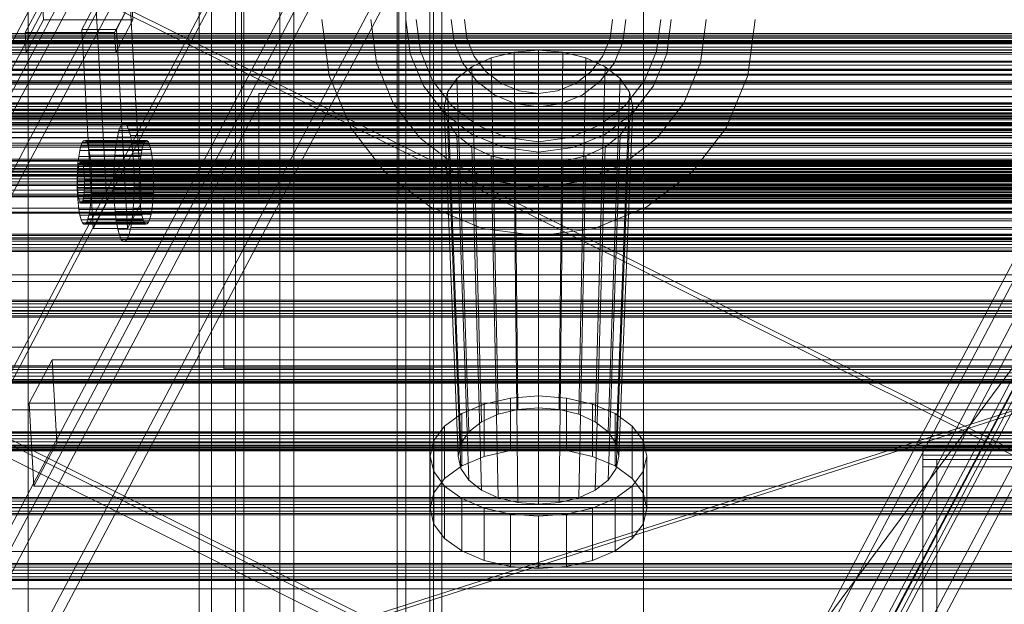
# Model space of a CAD drawing. Header units: millimetres. Extents: x -4395 to 65662, y -65530 to 6847.
# Tile 152 of 256: x -1098 to -817, y -35067 to -34900. Entities that reach past the tile are written whole.
import ezdxf

# ---------------------------------------------------------------- set-up
doc = ezdxf.new("R2010")
doc.units = ezdxf.units.MM
for name, color, linetype, lineweight in [('COTAS_O', 1, 'Continuous', 0), ('frontal_BANDEJA_TOLVA_RECEPCION_C03', 7, 'Continuous', 0), ('frontal_briquetadora', 7, 'Continuous', 0), ('frontal_C01', 7, 'Continuous', 0), ('frontal_C03', 7, 'Continuous', 0), ('frontal_C07', 7, 'Continuous', 0), ('frontal_mezcladora', 7, 'Continuous', 0), ('frontal_secador', 7, 'Continuous', 0)]:
    doc.layers.add(name, color=color, linetype=linetype, lineweight=lineweight)
doc.dimstyles.new('R19_100', dxfattribs={"dimtxt": 250, "dimasz": 150, "dimexe": 150, "dimexo": 80, "dimgap": 100, "dimtad": 1, "dimtih": 1, "dimtoh": 1, "dimdsep": 46, "dimcen": 0.09, "dimadec": 0, "dimazin": 0, "dimtfac": 1, "dimtdec": 4, "dimtofl": 0, "dimtmove": 0, "dimatfit": 3, "dimfxl": 1, "dimtolj": 1, "dimtzin": 0, "dimarcsym": 0})

# ---------------------------------------------------------------- blocks, each defined once
blk = doc.blocks.new('DIM_R33_45')
at = {"layer": 'COTAS_O'}
for p, q in [((-1850, -34800), (-1850, -35500)), ((-150, -34800), (-150, -35500)), ((-1850, -35500), (-1700, -35455)), ((-150, -35500), (-300, -35455)), ((-150, -35500), (-1850, -35500)), ((-1850, -35500), (-1700, -35545)), ((-150, -35500), (-300, -35545))]:
    blk.add_line(p, q, dxfattribs=at)
blk.add_text('1700 O', height=250, rotation=180, dxfattribs=at).set_placement((-1000, -35600))
blk = doc.blocks.new('DIM_R33_48')
at = {"layer": 'COTAS_O'}
for p, q in [((-1480, -33670), (-780, -33670)), ((-780, -33670), (-825, -33820)), ((-780, -36000), (-780, -33670)), ((-780, -33670), (-735, -33820)), ((-780, -36000), (-825, -35850)), ((-780, -36000), (-735, -35850)), ((-1480, -36000), (-780, -36000))]:
    blk.add_line(p, q, dxfattribs=at)
blk.add_text('2330 O', height=250, rotation=90, dxfattribs=at).set_placement((-880, -34835))
blk = doc.blocks.new('DIM_R33_49')
at = {"layer": 'COTAS_O'}
for p, q in [((-1480, -35300), (-1330, -35255)), ((490, -35300), (340, -35255)), ((-1480, -36000), (-1480, -35300)), ((-1480, -35300), (490, -35300)), ((-1480, -35300), (-1330, -35345)), ((490, -35300), (340, -35345)), ((490, -36000), (490, -35300))]:
    blk.add_line(p, q, dxfattribs=at)
blk.add_text('1970 O', height=250, dxfattribs=at).set_placement((-495, -35200))
blk = doc.blocks.new('DIM_R33_50')
at = {"layer": 'COTAS_O'}
for p, q in [((-1400, -33000), (-700, -33000)), ((-700, -33000), (-745, -33150)), ((-700, -36000), (-700, -33000)), ((-700, -33000), (-655, -33150)), ((-700, -36000), (-745, -35850)), ((-700, -36000), (-655, -35850)), ((-1400, -36000), (-700, -36000))]:
    blk.add_line(p, q, dxfattribs=at)
blk.add_text('3000 O', height=250, rotation=90, dxfattribs=at).set_placement((-800, -34500))
blk = doc.blocks.new('DIM_R33_51')
at = {"layer": 'COTAS_O'}
for p, q in [((-1400, -35300), (-1250, -35255)), ((1400, -35300), (1250, -35255)), ((-1400, -36000), (-1400, -35300)), ((-1400, -35300), (1400, -35300)), ((-1400, -35300), (-1250, -35345)), ((1400, -35300), (1250, -35345)), ((1400, -36000), (1400, -35300))]:
    blk.add_line(p, q, dxfattribs=at)
blk.add_text('2800 O', height=250, dxfattribs=at).set_placement((0, -35200))

msp = doc.modelspace()

# ---------------------------------------------------------------- linework, layer by layer
at = {"layer": 'frontal_BANDEJA_TOLVA_RECEPCION_C03'}
for p, q in [((-1233, -35145.992), (-333, -34857.992)), ((-330, -34857.992), (-1230, -35145.992))]:
    msp.add_line(p, q, dxfattribs=at)
at = {"layer": 'frontal_briquetadora'}
for p, q in [((-1480, -34940), (-500, -34940)), ((-1330, -34940), (-500, -34940)), ((-1330, -35694.962), (-777.418, -34950)), ((-1330, -34950), (340, -34950)), ((-1330, -34950), (-320, -34950))]:
    msp.add_line(p, q, dxfattribs=at)
at = {"layer": 'frontal_C01'}
for p, q in [((-1096, -35988), (-1096, -33816.606)), ((-1024, -33816.606), (-1024, -35988)), ((-1020, -35988), (-1020, -33816.606))]:
    msp.add_line(p, q, dxfattribs=at)
at = {"layer": 'frontal_C03'}
for p, q in [((1270, -34904.993), (-1230, -34904.993)), ((1270, -34905.379), (-1230, -34905.379)), ((1270, -34906.045), (-1230, -34906.045)), ((1270, -34906.084), (-1230, -34906.084)), ((1270, -34906.446), (-1230, -34906.446)), ((-1230, -34906.977), (1270, -34906.977)), ((1270, -34907.919), (-1230, -34907.919)), ((1270, -34908.851), (-1230, -34908.851)), ((1270, -34909.517), (-1230, -34909.517)), ((1270, -34909.903), (-1230, -34909.903)), ((1516, -34914.222), (-1476, -34914.222)), ((1516, -34914.248), (-1476, -34914.248)), ((1516, -34915.69), (-1476, -34915.69)), ((1516, -34915.766), (-1476, -34915.766)), ((1270, -34917.586), (-1230, -34917.586)), ((1516, -34918.43), (-1476, -34918.43)), ((1516, -34918.544), (-1476, -34918.544)), ((-1230, -34918.014), (1270, -34918.014)), ((1516, -34922.025), (-1476, -34922.025)), ((-1476, -34922.159), (1516, -34922.159)), ((1516, -34925.927), (-1476, -34925.927)), ((1516, -34926.06), (-1476, -34926.06)), ((1270, -34923.834), (-1230, -34923.834)), ((1270, -34924.22), (-1230, -34924.22)), ((1270, -34924.886), (-1230, -34924.886)), ((-1230, -34925.818), (1270, -34925.818)), ((1270, -34926.76), (-1230, -34926.76)), ((1270, -34927.692), (-1230, -34927.692)), ((1270, -34928.358), (-1230, -34928.358)), ((1270, -34928.744), (-1230, -34928.744)), ((1516, -34929.542), (-1476, -34929.542)), ((1516, -34929.655), (-1476, -34929.655)), ((1270, -34930.072), (-1230, -34930.072)), ((1270, -34930.499), (-1230, -34930.499)), ((1516, -34932.319), (-1476, -34932.319)), ((1516, -34932.395), (-1476, -34932.395)), ((1516, -34933.837), (-1476, -34933.837)), ((1516, -34933.864), (-1476, -34933.864)), ((-1500, -34936.603), (1540, -34936.603)), ((-1580, -34940.401), (1620, -34940.401)), ((-1500, -34940.603), (1540, -34940.603)), ((1270, -34941.639), (-1230, -34941.639)), ((1270, -34942.002), (-1230, -34942.002)), ((1270, -34942.675), (-1230, -34942.675)), ((-1580, -34944.401), (1620, -34944.401)), ((1270, -34943.061), (-1230, -34943.061)), ((1270, -34943.727), (-1230, -34943.727)), ((-1230, -34944.659), (1270, -34944.659)), ((1270, -34945.601), (-1230, -34945.601)), ((1270, -34946.533), (-1230, -34946.533)), ((1270, -34947.199), (-1230, -34947.199)), ((1270, -34947.585), (-1230, -34947.585)), ((1270, -34950.528), (-1230, -34950.528)), ((1270, -34950.77), (-1230, -34950.77)), ((1270, -34955.385), (-1230, -34955.385)), ((1270, -34955.47), (-1230, -34955.47)), ((1270, -34961.516), (-1230, -34961.516)), ((1270, -34961.902), (-1230, -34961.902)), ((1270, -34962.568), (-1230, -34962.568)), ((-1230, -34963.5), (1270, -34963.5)), ((1270, -34964.442), (-1230, -34964.442)), ((1270, -34965.374), (-1230, -34965.374)), ((1270, -34966.04), (-1230, -34966.04)), ((1270, -34966.426), (-1230, -34966.426)), ((1270, -34980.357), (-1230, -34980.357)), ((1270, -34980.743), (-1230, -34980.743)), ((1270, -34981.409), (-1230, -34981.409)), ((-1230, -34982.341), (1270, -34982.341)), ((1270, -34983.283), (-1230, -34983.283)), ((1270, -34984.215), (-1230, -34984.215)), ((1270, -34984.881), (-1230, -34984.881)), ((1270, -34985.267), (-1230, -34985.267)), ((1270, -34999.198), (-1230, -34999.198)), ((1270, -34999.584), (-1230, -34999.584)), ((1270, -35000.25), (-1230, -35000.25)), ((-1230, -35001.182), (1270, -35001.182)), ((1270, -35002.124), (-1230, -35002.124)), ((1270, -35003.056), (-1230, -35003.056)), ((1270, -35003.722), (-1230, -35003.722)), ((1270, -35004.108), (-1230, -35004.108)), ((1270, -35018.039), (-1230, -35018.039)), ((1270, -35018.425), (-1230, -35018.425)), ((1270, -35019.091), (-1230, -35019.091)), ((-1230, -35020.023), (1270, -35020.023)), ((1270, -35020.965), (-1230, -35020.965)), ((1270, -35021.897), (-1230, -35021.897)), ((1270, -35022.563), (-1230, -35022.563)), ((1270, -35022.949), (-1230, -35022.949)), ((1270, -35036.88), (-1230, -35036.88)), ((1270, -35037.266), (-1230, -35037.266)), ((1270, -35037.932), (-1230, -35037.932)), ((-1230, -35038.864), (1270, -35038.864)), ((1270, -35039.806), (-1230, -35039.806)), ((1270, -35040.738), (-1230, -35040.738)), ((1270, -35041.404), (-1230, -35041.404)), ((1270, -35041.79), (-1230, -35041.79)), ((1270, -35055.721), (-1230, -35055.721)), ((1270, -35056.107), (-1230, -35056.107)), ((1270, -35056.773), (-1230, -35056.773)), ((-1230, -35057.705), (1270, -35057.705)), ((1270, -35058.647), (-1230, -35058.647)), ((1270, -35059.579), (-1230, -35059.579)), ((1270, -35060.245), (-1230, -35060.245)), ((1270, -35060.631), (-1230, -35060.631))]:
    msp.add_line(p, q, dxfattribs=at)
at = {"layer": 'frontal_C07'}
for p, q in [((-20.232, -33464.746), (-1150.538, -35606.704)), ((-1147.583, -35606.704), (-17.277, -33464.746)), ((-1160.475, -35658.628), (-10.475, -33479.35)), ((-10.314, -33482.201), (-1160.314, -35661.48)), ((-1148.658, -35639.968), (-18.353, -33498.011)), ((-15.398, -33498.011), (-1145.703, -35639.968)), ((-1148.826, -35639.709), (-21.803, -33503.972)), ((-21.641, -33506.823), (-1148.665, -35642.56)), ((-1476.664, -35633.23), (-359.487, -33516.153)), ((-38.385, -33516.153), (-1155.561, -35633.23)), ((-1522.957, -35744.076), (-349.981, -33521.257)), ((-359.165, -33521.856), (-1476.341, -35638.932)), ((-1155.239, -35638.932), (-38.062, -33521.856)), ((-349.658, -33526.959), (-1522.635, -35749.779)), ((-374.122, -33529.81), (-1547.098, -35752.63)), ((-1543.158, -35752.63), (-370.182, -33529.81)), ((-349.686, -33577.242), (-1499.686, -35756.52)), ((-1499.525, -35759.372), (-349.525, -33580.093)), ((-367.086, -33654.314), (-1540.063, -35877.133)), ((-1515.438, -35877.133), (-342.462, -33654.314)), ((-1539.741, -35882.836), (-366.764, -33660.016)), ((-362.824, -33660.016), (-1535.801, -35882.836)), ((-342.14, -33660.016), (-1515.116, -35882.836)), ((-1117.956, -35083.543), (-921.342, -34710.954)), ((-917.402, -34710.954), (-1114.016, -35083.543)), ((-1047.081, -35988), (-1047.081, -34841.243)), ((-1043.608, -34841.243), (-1043.608, -35988)), ((-1036.72, -35988), (-1036.72, -34841.243)), ((-1034.283, -34841.243), (-1034.283, -35988)), ((-990.419, -35988), (-990.419, -34841.243)), ((-987.982, -34841.243), (-987.982, -35988)), ((-981.094, -34841.243), (-981.094, -35988)), ((-977.621, -35988), (-977.621, -34841.243)), ((-740.335, -34887.431), (-936.949, -35260.019)), ((-1091.965, -34894.451), (-1096.889, -34903.781)), ((-1091.643, -34900.153), (-1091.965, -34894.451)), ((-1071.279, -34903.781), (-1066.356, -34894.451)), ((-1066.033, -34900.153), (-1066.356, -34894.451)), ((-936.627, -35265.722), (-740.013, -34893.133)), ((-1076.698, -34895.384), (-1080.637, -34902.848)), ((-1073.475, -34952.408), (-1076.698, -34895.384)), ((-1070.787, -34902.848), (-1066.848, -34895.384)), ((-1063.626, -34952.408), (-1066.848, -34895.384)), ((-1096.566, -34909.483), (-1091.643, -34900.153)), ((-1091.643, -34900.153), (-1066.033, -34900.153)), ((-1066.033, -34900.153), (-1070.957, -34909.483)), ((-1080.637, -34902.848), (-1070.787, -34902.848)), ((-1077.414, -34959.872), (-1080.637, -34902.848)), ((-1070.787, -34902.848), (-1067.564, -34959.872)), ((-1096.889, -34903.781), (-1071.279, -34903.781)), ((-1096.566, -34909.483), (-1096.889, -34903.781)), ((-1071.279, -34903.781), (-1070.957, -34909.483)), ((-1070.957, -34909.483), (-1096.566, -34909.483)), ((-1069.508, -34930.479), (-1070.034, -34931.821)), ((-1068.946, -34929.758), (-1069.508, -34930.479)), ((-709.991, -34930.479), (-1069.508, -34930.479)), ((-1068.37, -34929.686), (-1068.946, -34929.758)), ((-709.429, -34929.758), (-1068.946, -34929.758)), ((-1067.804, -34930.265), (-1068.37, -34929.686)), ((-708.854, -34929.686), (-1068.37, -34929.686)), ((-1067.267, -34931.473), (-1067.804, -34930.265)), ((-708.287, -34930.265), (-1067.804, -34930.265)), ((-1066.782, -34933.264), (-1067.267, -34931.473)), ((-707.75, -34931.473), (-1067.267, -34931.473)), ((-1070.506, -34933.733), (-1070.904, -34936.14)), ((-1070.034, -34931.821), (-1070.506, -34933.733)), ((-710.989, -34933.733), (-1070.506, -34933.733)), ((-710.518, -34931.821), (-1070.034, -34931.821)), ((-1066.366, -34935.569), (-1066.782, -34933.264)), ((-707.265, -34933.264), (-1066.782, -34933.264)), ((-1080.938, -34936.179), (-1081.271, -34937.528)), ((-1080.566, -34935.231), (-1080.938, -34936.179)), ((-1063.208, -34936.179), (-1080.938, -34936.179)), ((-1080.17, -34934.722), (-1080.566, -34935.231)), ((-1062.837, -34935.231), (-1080.566, -34935.231)), ((-1079.764, -34934.671), (-1080.17, -34934.722)), ((-1062.44, -34934.722), (-1080.17, -34934.722)), ((-1079.363, -34935.08), (-1079.764, -34934.671)), ((-1062.034, -34934.671), (-1079.764, -34934.671)), ((-1078.985, -34935.933), (-1079.363, -34935.08)), ((-1061.634, -34935.08), (-1079.363, -34935.08)), ((-1078.642, -34937.197), (-1078.985, -34935.933)), ((-1061.255, -34935.933), (-1078.985, -34935.933)), ((-1078.349, -34938.824), (-1078.642, -34937.197)), ((-1060.913, -34937.197), (-1078.642, -34937.197)), ((-1070.904, -34936.14), (-1071.213, -34938.95)), ((-711.387, -34936.14), (-1070.904, -34936.14)), ((-1066.036, -34938.299), (-1066.366, -34935.569)), ((-706.849, -34935.569), (-1066.366, -34935.569)), ((-1063.541, -34937.528), (-1063.208, -34936.179)), ((-1063.208, -34936.179), (-1062.837, -34935.231)), ((-1062.837, -34935.231), (-1062.44, -34934.722)), ((-1062.44, -34934.722), (-1062.034, -34934.671)), ((-1062.034, -34934.671), (-1061.634, -34935.08)), ((-1061.634, -34935.08), (-1061.255, -34935.933)), ((-1061.255, -34935.933), (-1060.913, -34937.197)), ((-1060.913, -34937.197), (-1060.619, -34938.824)), ((-1081.552, -34939.227), (-1081.77, -34941.211)), ((-1081.271, -34937.528), (-1081.552, -34939.227)), ((-1063.822, -34939.227), (-1081.552, -34939.227)), ((-1063.541, -34937.528), (-1081.271, -34937.528)), ((-1078.116, -34940.751), (-1078.349, -34938.824)), ((-1060.619, -34938.824), (-1078.349, -34938.824)), ((-1071.213, -34938.95), (-1071.422, -34942.056)), ((-711.696, -34938.95), (-1071.213, -34938.95)), ((-1065.805, -34941.349), (-1066.036, -34938.299)), ((-706.519, -34938.299), (-1066.036, -34938.299)), ((-1064.04, -34941.211), (-1063.822, -34939.227)), ((-1063.822, -34939.227), (-1063.541, -34937.528)), ((-1060.619, -34938.824), (-1060.386, -34940.751)), ((-1081.77, -34941.211), (-1081.917, -34943.403)), ((-1081.722, -34942.932), (-1081.831, -34943.924)), ((-1064.04, -34941.211), (-1081.77, -34941.211)), ((-1081.581, -34942.082), (-1081.722, -34942.932)), ((-697.581, -34942.932), (-1081.722, -34942.932)), ((-1081.415, -34941.407), (-1081.581, -34942.082)), ((-697.44, -34942.082), (-1081.581, -34942.082)), ((-1081.229, -34940.934), (-1081.415, -34941.407)), ((-697.274, -34941.407), (-1081.415, -34941.407)), ((-1081.031, -34940.679), (-1081.229, -34940.934)), ((-697.088, -34940.934), (-1081.229, -34940.934)), ((-1080.828, -34940.654), (-1081.031, -34940.679)), ((-696.889, -34940.679), (-1081.031, -34940.679)), ((-1080.628, -34940.858), (-1080.828, -34940.654)), ((-696.686, -34940.654), (-1080.828, -34940.654)), ((-1080.438, -34941.285), (-1080.628, -34940.858)), ((-696.486, -34940.858), (-1080.628, -34940.858)), ((-1080.267, -34941.917), (-1080.438, -34941.285)), ((-696.297, -34941.285), (-1080.438, -34941.285)), ((-1080.12, -34942.73), (-1080.267, -34941.917)), ((-696.126, -34941.917), (-1080.267, -34941.917)), ((-1080.004, -34943.694), (-1080.12, -34942.73)), ((-695.979, -34942.73), (-1080.12, -34942.73)), ((-1077.952, -34942.904), (-1078.116, -34940.751)), ((-1060.386, -34940.751), (-1078.116, -34940.751)), ((-1077.864, -34945.201), (-1077.952, -34942.904)), ((-1077.952, -34942.904), (-1060.223, -34942.904)), ((-1071.422, -34942.056), (-1071.522, -34945.338)), ((-711.905, -34942.056), (-1071.422, -34942.056)), ((-1065.68, -34944.603), (-1065.805, -34941.349)), ((-1065.805, -34941.349), (-706.288, -34941.349)), ((-1064.188, -34943.403), (-1064.04, -34941.211)), ((-1060.386, -34940.751), (-1060.223, -34942.904)), ((-1060.223, -34942.904), (-1060.135, -34945.201)), ((-1081.917, -34943.403), (-1081.988, -34945.72)), ((-1081.988, -34945.72), (-1081.979, -34948.072)), ((-1064.258, -34945.72), (-1081.988, -34945.72)), ((-1081.905, -34945.02), (-1081.94, -34946.178)), ((-1064.188, -34943.403), (-1081.917, -34943.403)), ((-1081.831, -34943.924), (-1081.905, -34945.02)), ((-697.763, -34945.02), (-1081.905, -34945.02)), ((-697.69, -34943.924), (-1081.831, -34943.924)), ((-1079.922, -34944.77), (-1080.004, -34943.694)), ((-695.863, -34943.694), (-1080.004, -34943.694)), ((-1079.878, -34945.919), (-1079.922, -34944.77)), ((-1079.922, -34944.77), (-695.781, -34944.77)), ((-1077.856, -34947.553), (-1077.864, -34945.201)), ((-1060.135, -34945.201), (-1077.864, -34945.201)), ((-1071.522, -34945.338), (-1071.509, -34948.67)), ((-712.005, -34945.338), (-1071.522, -34945.338)), ((-1065.668, -34947.935), (-1065.68, -34944.603)), ((-706.163, -34944.603), (-1065.68, -34944.603)), ((-1064.258, -34945.72), (-1064.188, -34943.403)), ((-1064.25, -34948.072), (-1064.258, -34945.72)), ((-1060.135, -34945.201), (-1060.126, -34947.553)), ((-1081.979, -34948.072), (-1081.891, -34950.368)), ((-1064.25, -34948.072), (-1081.979, -34948.072)), ((-1081.94, -34946.178), (-1081.935, -34947.354)), ((-697.799, -34946.178), (-1081.94, -34946.178)), ((-1081.935, -34947.354), (-1081.891, -34948.502)), ((-697.794, -34947.354), (-1081.935, -34947.354)), ((-1081.891, -34948.502), (-1081.81, -34949.579)), ((-697.75, -34948.502), (-1081.891, -34948.502)), ((-1079.983, -34949.349), (-1079.909, -34948.253)), ((-1079.909, -34948.253), (-1079.874, -34947.094)), ((-695.768, -34948.253), (-1079.909, -34948.253)), ((-1079.874, -34947.094), (-1079.878, -34945.919)), ((-695.737, -34945.919), (-1079.878, -34945.919)), ((-695.732, -34947.094), (-1079.874, -34947.094)), ((-1077.926, -34949.869), (-1077.856, -34947.553)), ((-1060.126, -34947.553), (-1077.856, -34947.553)), ((-1065.767, -34951.216), (-1065.668, -34947.935)), ((-706.151, -34947.935), (-1065.668, -34947.935)), ((-1064.162, -34950.368), (-1064.25, -34948.072)), ((-1060.126, -34947.553), (-1060.197, -34949.869)), ((-1081.891, -34950.368), (-1081.728, -34952.522)), ((-1064.162, -34950.368), (-1081.891, -34950.368)), ((-1081.81, -34949.579), (-1081.693, -34950.543)), ((-697.668, -34949.579), (-1081.81, -34949.579)), ((-1081.693, -34950.543), (-1081.546, -34951.356)), ((-697.552, -34950.543), (-1081.693, -34950.543)), ((-1081.546, -34951.356), (-1081.375, -34951.988)), ((-697.405, -34951.356), (-1081.546, -34951.356)), ((-1080.399, -34951.865), (-1080.232, -34951.191)), ((-1080.232, -34951.191), (-1080.092, -34950.341)), ((-696.091, -34951.191), (-1080.232, -34951.191)), ((-1080.092, -34950.341), (-1079.983, -34949.349)), ((-695.951, -34950.341), (-1080.092, -34950.341)), ((-695.841, -34949.349), (-1079.983, -34949.349)), ((-1078.073, -34952.062), (-1077.926, -34949.869)), ((-1060.197, -34949.869), (-1077.926, -34949.869)), ((-1071.509, -34948.67), (-1071.385, -34951.923)), ((-711.992, -34948.67), (-1071.509, -34948.67)), ((-1065.976, -34954.322), (-1065.767, -34951.216)), ((-706.251, -34951.216), (-1065.767, -34951.216)), ((-1063.998, -34952.522), (-1064.162, -34950.368)), ((-1060.197, -34949.869), (-1060.344, -34952.062)), ((-1081.728, -34952.522), (-1081.495, -34954.449)), ((-1063.998, -34952.522), (-1081.728, -34952.522)), ((-1081.375, -34951.988), (-1081.186, -34952.414)), ((-697.234, -34951.988), (-1081.375, -34951.988)), ((-1081.186, -34952.414), (-1080.986, -34952.619)), ((-697.045, -34952.414), (-1081.186, -34952.414)), ((-1080.986, -34952.619), (-1080.783, -34952.593)), ((-696.845, -34952.619), (-1080.986, -34952.619)), ((-1080.783, -34952.593), (-1080.585, -34952.339)), ((-696.642, -34952.593), (-1080.783, -34952.593)), ((-1080.585, -34952.339), (-1080.399, -34951.865)), ((-696.443, -34952.339), (-1080.585, -34952.339)), ((-696.257, -34951.865), (-1080.399, -34951.865)), ((-1078.573, -34955.745), (-1078.292, -34954.046)), ((-1078.292, -34954.046), (-1078.073, -34952.062)), ((-1060.562, -34954.046), (-1078.292, -34954.046)), ((-1060.344, -34952.062), (-1078.073, -34952.062)), ((-1077.414, -34959.872), (-1073.475, -34952.408)), ((-1073.475, -34952.408), (-1063.626, -34952.408)), ((-1071.385, -34951.923), (-1071.153, -34954.974)), ((-711.868, -34951.923), (-1071.385, -34951.923)), ((-1063.626, -34952.408), (-1067.564, -34959.872)), ((-1063.765, -34954.449), (-1063.998, -34952.522)), ((-1060.562, -34954.046), (-1060.843, -34955.745)), ((-1060.344, -34952.062), (-1060.562, -34954.046)), ((-1081.495, -34954.449), (-1081.201, -34956.076)), ((-1063.765, -34954.449), (-1081.495, -34954.449)), ((-1081.201, -34956.076), (-1080.859, -34957.34)), ((-1063.472, -34956.076), (-1081.201, -34956.076)), ((-1079.277, -34958.041), (-1078.905, -34957.094)), ((-1078.905, -34957.094), (-1078.573, -34955.745)), ((-1061.176, -34957.094), (-1078.905, -34957.094)), ((-1060.843, -34955.745), (-1078.573, -34955.745)), ((-1071.153, -34954.974), (-1070.823, -34957.704)), ((-711.636, -34954.974), (-1071.153, -34954.974)), ((-1066.285, -34957.133), (-1065.976, -34954.322)), ((-706.459, -34954.322), (-1065.976, -34954.322)), ((-1063.472, -34956.076), (-1063.765, -34954.449)), ((-1063.129, -34957.34), (-1063.472, -34956.076)), ((-1061.176, -34957.094), (-1061.548, -34958.041)), ((-1060.843, -34955.745), (-1061.176, -34957.094)), ((-1080.859, -34957.34), (-1080.48, -34958.193)), ((-1063.129, -34957.34), (-1080.859, -34957.34)), ((-1080.48, -34958.193), (-1080.08, -34958.601)), ((-1062.75, -34958.193), (-1080.48, -34958.193)), ((-1080.08, -34958.601), (-1079.674, -34958.55)), ((-1062.35, -34958.601), (-1080.08, -34958.601)), ((-1079.674, -34958.55), (-1079.277, -34958.041)), ((-1061.944, -34958.55), (-1079.674, -34958.55)), ((-1061.548, -34958.041), (-1079.277, -34958.041)), ((-1067.564, -34959.872), (-1077.414, -34959.872)), ((-1070.823, -34957.704), (-1070.407, -34960.009)), ((-711.306, -34957.704), (-1070.823, -34957.704)), ((-1067.155, -34961.451), (-1066.683, -34959.54)), ((-1066.683, -34959.54), (-1066.285, -34957.133)), ((-707.167, -34959.54), (-1066.683, -34959.54)), ((-706.769, -34957.133), (-1066.285, -34957.133)), ((-1062.75, -34958.193), (-1063.129, -34957.34)), ((-1062.35, -34958.601), (-1062.75, -34958.193)), ((-1061.944, -34958.55), (-1062.35, -34958.601)), ((-1061.548, -34958.041), (-1061.944, -34958.55)), ((-1070.407, -34960.009), (-1069.922, -34961.8)), ((-710.89, -34960.009), (-1070.407, -34960.009)), ((-1069.922, -34961.8), (-1069.385, -34963.008)), ((-710.405, -34961.8), (-1069.922, -34961.8)), ((-1067.682, -34962.793), (-1067.155, -34961.451)), ((-707.638, -34961.451), (-1067.155, -34961.451)), ((-1069.385, -34963.008), (-1068.819, -34963.587)), ((-709.869, -34963.008), (-1069.385, -34963.008)), ((-1068.819, -34963.587), (-1068.243, -34963.514)), ((-709.302, -34963.587), (-1068.819, -34963.587)), ((-1068.243, -34963.514), (-1067.682, -34962.793)), ((-708.727, -34963.514), (-1068.243, -34963.514)), ((-708.165, -34962.793), (-1067.682, -34962.793)), ((-1089.177, -34997.441), (-1095.741, -35009.881)), ((-675.486, -34997.441), (-1089.177, -34997.441)), ((-1087.834, -35021.201), (-1089.177, -34997.441)), ((-1095.741, -35009.881), (-682.051, -35009.881)), ((-1094.399, -35033.641), (-1095.741, -35009.881)), ((-1094.399, -35033.641), (-1087.834, -35021.201)), ((-1087.834, -35021.201), (-674.143, -35021.201)), ((-680.708, -35033.641), (-1094.399, -35033.641))]:
    msp.add_line(p, q, dxfattribs=at)
at = {"layer": 'frontal_mezcladora'}
for p, q in [((-980, -35980), (-980, -33390)), ((-920, -35980), (-920, -33390)), ((-1035, -34950), (-1035, -34720)), ((-990, -34950), (-990, -34720)), ((-1009.887, -34916.047), (-1012, -34900)), ((-996.364, -34912.423), (-998, -34900)), ((-986.705, -34909.835), (-988, -34900)), ((-983.807, -34909.059), (-985, -34900)), ((-974.148, -34906.47), (-975, -34900)), ((-970.478, -34905.487), (-971.2, -34900)), ((-928.8, -34900), (-929.522, -34905.487)), ((-925, -34900), (-925.852, -34906.47)), ((-915, -34900), (-916.193, -34909.059)), ((-912, -34900), (-913.295, -34909.835)), ((-902, -34900), (-903.636, -34912.423)), ((-888, -34900), (-890.113, -34916.047)), ((-968.36, -34910.6), (-970.478, -34905.487)), ((-929.522, -34905.487), (-931.64, -34910.6)), ((-980.311, -34917.5), (-983.807, -34909.059)), ((-971.651, -34912.5), (-974.148, -34906.47)), ((-956.988, -34909.352), (-950, -34908.8)), ((-950, -34908.8), (-943.012, -34909.352)), ((-950, -34908.8), (-950, -35011.2)), ((-925.852, -34906.47), (-928.349, -34912.5)), ((-916.193, -34909.059), (-919.689, -34917.5)), ((-982.909, -34919), (-986.705, -34909.835)), ((-969.092, -34913.545), (-963.5, -34910.97)), ((-964.991, -34914.991), (-968.36, -34910.6)), ((-963.5, -34910.97), (-956.988, -34909.352)), ((-963.5, -34910.97), (-961.5, -35013.049)), ((-956.988, -34909.352), (-955.953, -35011.67)), ((-943.012, -34909.352), (-944.047, -35011.67)), ((-943.012, -34909.352), (-936.5, -34910.97)), ((-936.5, -34910.97), (-938.5, -35013.049)), ((-936.5, -34910.97), (-930.908, -34913.545)), ((-931.64, -34910.6), (-935.009, -34914.991)), ((-913.295, -34909.835), (-917.091, -34919)), ((-991.569, -34924), (-996.364, -34912.423)), ((-973.383, -34916.9), (-969.092, -34913.545)), ((-967.678, -34917.678), (-971.651, -34912.5)), ((-969.092, -34913.545), (-966.263, -35015.242)), ((-930.908, -34913.545), (-933.737, -35015.242)), ((-928.349, -34912.5), (-932.322, -34917.678)), ((-930.908, -34913.545), (-926.617, -34916.9)), ((-903.636, -34912.423), (-908.431, -34924)), ((-1003.694, -34931), (-1009.887, -34916.047)), ((-974.749, -34924.749), (-980.311, -34917.5)), ((-976.08, -34920.807), (-973.383, -34916.9)), ((-973.383, -34916.9), (-969.919, -35018.1)), ((-960.6, -34918.36), (-964.991, -34914.991)), ((-935.009, -34914.991), (-939.4, -34918.36)), ((-926.617, -34916.9), (-930.081, -35018.1)), ((-926.617, -34916.9), (-923.92, -34920.807)), ((-919.689, -34917.5), (-925.251, -34924.749)), ((-890.113, -34916.047), (-896.306, -34931)), ((-976.87, -34926.87), (-982.909, -34919)), ((-962.5, -34921.651), (-967.678, -34917.678)), ((-955.487, -34920.478), (-960.6, -34918.36)), ((-950, -34921.2), (-955.487, -34920.478)), ((-944.513, -34920.478), (-950, -34921.2)), ((-939.4, -34918.36), (-944.513, -34920.478)), ((-932.322, -34917.678), (-937.5, -34921.651)), ((-917.091, -34919), (-923.13, -34926.87)), ((-1030, -34921.2), (-950, -34921.2)), ((-1030, -34950), (-1030, -34921.2)), ((-977, -34925), (-976.08, -34920.807)), ((-976.08, -34920.807), (-972.216, -35021.428)), ((-956.47, -34924.148), (-962.5, -34921.651)), ((-950, -34950), (-950, -34921.2)), ((-937.5, -34921.651), (-943.53, -34924.148)), ((-923.92, -34920.807), (-927.784, -35021.428)), ((-923.92, -34920.807), (-923, -34925)), ((-983.941, -34933.941), (-991.569, -34924)), ((-976.08, -34929.193), (-977, -34925)), ((-973, -35025), (-977, -34925)), ((-967.5, -34930.311), (-974.749, -34924.749)), ((-950, -34925), (-956.47, -34924.148)), ((-943.53, -34924.148), (-950, -34925)), ((-925.251, -34924.749), (-932.5, -34930.311)), ((-923, -34925), (-927, -35025)), ((-923, -34925), (-923.92, -34929.193)), ((-908.431, -34924), (-916.059, -34933.941)), ((-969, -34932.909), (-976.87, -34926.87)), ((-923.13, -34926.87), (-931, -34932.909)), ((-993.841, -34943.841), (-1003.694, -34931)), ((-973.383, -34933.1), (-976.08, -34929.193)), ((-976.08, -34929.193), (-972.216, -35028.572)), ((-959.059, -34933.807), (-967.5, -34930.311)), ((-932.5, -34930.311), (-940.941, -34933.807)), ((-923.92, -34929.193), (-927.784, -35028.572)), ((-923.92, -34929.193), (-926.617, -34933.1)), ((-896.306, -34931), (-906.159, -34943.841)), ((-974, -34941.569), (-983.941, -34933.941)), ((-969.092, -34936.455), (-973.383, -34933.1)), ((-973.383, -34933.1), (-969.919, -35031.9)), ((-959.835, -34936.705), (-969, -34932.909)), ((-950, -34935), (-959.059, -34933.807)), ((-940.941, -34933.807), (-950, -34935)), ((-931, -34932.909), (-940.165, -34936.705)), ((-926.617, -34933.1), (-930.908, -34936.455)), ((-926.617, -34933.1), (-930.081, -35031.9)), ((-916.059, -34933.941), (-926, -34941.569)), ((-963.5, -34939.03), (-969.092, -34936.455)), ((-969.092, -34936.455), (-966.263, -35034.758)), ((-950, -34938), (-959.835, -34936.705)), ((-940.165, -34936.705), (-950, -34938)), ((-930.908, -34936.455), (-936.5, -34939.03)), ((-930.908, -34936.455), (-933.737, -35034.758)), ((-956.988, -34940.648), (-963.5, -34939.03)), ((-963.5, -34939.03), (-961.5, -35036.951)), ((-936.5, -34939.03), (-943.012, -34940.648)), ((-936.5, -34939.03), (-938.5, -35036.951)), ((-962.423, -34946.364), (-974, -34941.569)), ((-950, -34941.2), (-956.988, -34940.648)), ((-956.988, -34940.648), (-955.953, -35038.33)), ((-943.012, -34940.648), (-950, -34941.2)), ((-950, -34941.2), (-950, -35038.8)), ((-943.012, -34940.648), (-944.047, -35038.33)), ((-926, -34941.569), (-937.577, -34946.364)), ((-981, -34953.694), (-993.841, -34943.841)), ((-906.159, -34943.841), (-919, -34953.694)), ((-950, -34948), (-962.423, -34946.364)), ((-937.577, -34946.364), (-950, -34948)), ((-1040, -34950), (-980, -34950)), ((-1040, -35000), (-1040, -34950)), ((-1035, -34950), (-990, -34950)), ((-1030, -34950), (-950, -34950)), ((-980, -35000), (-980, -34950)), ((-966.047, -34959.887), (-981, -34953.694)), ((-919, -34953.694), (-933.953, -34959.887)), ((-950, -34962), (-966.047, -34959.887)), ((-933.953, -34959.887), (-950, -34962)), ((-1040, -35000), (-980, -35000)), ((-958.023, -35008.39), (-950, -35007.804)), ((-950, -35007.804), (-941.977, -35008.39)), ((-950, -35007.804), (-950, -35022.804)), ((-971.92, -35012.841), (-965.5, -35010.108)), ((-965.5, -35010.108), (-958.023, -35008.39)), ((-965.5, -35010.108), (-965.5, -35025.108)), ((-958.023, -35008.39), (-958.023, -35023.39)), ((-941.977, -35008.39), (-934.5, -35010.108)), ((-941.977, -35008.39), (-941.977, -35023.39)), ((-934.5, -35010.108), (-928.08, -35012.841)), ((-934.5, -35010.108), (-934.5, -35025.108)), ((-976.847, -35016.402), (-971.92, -35012.841)), ((-971.92, -35012.841), (-971.92, -35027.841)), ((-961.5, -35013.049), (-966.263, -35015.242)), ((-955.953, -35011.67), (-961.5, -35013.049)), ((-950, -35011.2), (-955.953, -35011.67)), ((-944.047, -35011.67), (-950, -35011.2)), ((-938.5, -35013.049), (-944.047, -35011.67)), ((-933.737, -35015.242), (-938.5, -35013.049)), ((-928.08, -35012.841), (-923.153, -35016.402)), ((-928.08, -35012.841), (-928.08, -35027.841)), ((-966.263, -35015.242), (-969.919, -35018.1)), ((-930.081, -35018.1), (-933.737, -35015.242)), ((-979.944, -35020.549), (-976.847, -35016.402)), ((-976.847, -35016.402), (-976.847, -35031.402)), ((-969.919, -35018.1), (-972.216, -35021.428)), ((-927.784, -35021.428), (-930.081, -35018.1)), ((-923.153, -35016.402), (-920.056, -35020.549)), ((-923.153, -35016.402), (-923.153, -35031.402)), ((-981, -35025), (-979.944, -35020.549)), ((-979.944, -35020.549), (-979.944, -35035.549)), ((-972.216, -35021.428), (-973, -35025)), ((-927, -35025), (-927.784, -35021.428)), ((-920.056, -35020.549), (-919, -35025)), ((-920.056, -35020.549), (-920.056, -35035.549)), ((-958.023, -35023.39), (-965.5, -35025.108)), ((-950, -35022.804), (-958.023, -35023.39)), ((-941.977, -35023.39), (-950, -35022.804)), ((-934.5, -35025.108), (-941.977, -35023.39)), ((-840, -35022.255), (-780, -35022.255)), ((-840, -35872.255), (-840, -35022.255)), ((-840, -35025.954), (-840, -35022.255)), ((-979.944, -35029.451), (-981, -35025)), ((-981, -35040), (-981, -35025)), ((-973, -35025), (-972.216, -35028.572)), ((-965.5, -35025.108), (-971.92, -35027.841)), ((-928.08, -35027.841), (-934.5, -35025.108)), ((-927.784, -35028.572), (-927, -35025)), ((-919, -35025), (-920.056, -35029.451)), ((-919, -35025), (-919, -35040)), ((-840, -35024.749), (-780, -35024.749)), ((-840, -35874.749), (-840, -35024.749)), ((-840, -35028.116), (-840, -35024.749)), ((-840, -35025.954), (-840, -35875.954)), ((-780, -35025.954), (-840, -35025.954)), ((-840, -35025.954), (-836, -35025.954)), ((-840, -35074.046), (-840, -35025.954)), ((-836, -35025.954), (-836, -35875.954)), ((-836, -35025.954), (-836, -35074.046)), ((-976.847, -35033.598), (-979.944, -35029.451)), ((-979.944, -35029.451), (-979.944, -35044.451)), ((-971.92, -35027.841), (-976.847, -35031.402)), ((-972.216, -35028.572), (-969.919, -35031.9)), ((-930.081, -35031.9), (-927.784, -35028.572)), ((-923.153, -35031.402), (-928.08, -35027.841)), ((-920.056, -35029.451), (-923.153, -35033.598)), ((-920.056, -35029.451), (-920.056, -35044.451)), ((-840, -35028.116), (-840, -35878.116)), ((-780, -35028.116), (-840, -35028.116)), ((-840, -35028.116), (-836, -35028.116)), ((-840, -35071.884), (-840, -35028.116)), ((-836, -35028.116), (-836, -35878.116)), ((-836, -35028.116), (-836, -35071.884)), ((-976.847, -35031.402), (-979.944, -35035.549)), ((-969.919, -35031.9), (-966.263, -35034.758)), ((-933.737, -35034.758), (-930.081, -35031.9)), ((-920.056, -35035.549), (-923.153, -35031.402)), ((-979.944, -35035.549), (-981, -35040)), ((-971.92, -35037.159), (-976.847, -35033.598)), ((-976.847, -35033.598), (-976.847, -35048.598)), ((-966.263, -35034.758), (-961.5, -35036.951)), ((-938.5, -35036.951), (-933.737, -35034.758)), ((-923.153, -35033.598), (-928.08, -35037.159)), ((-923.153, -35033.598), (-923.153, -35048.598)), ((-919, -35040), (-920.056, -35035.549)), ((-965.5, -35039.892), (-971.92, -35037.159)), ((-971.92, -35037.159), (-971.92, -35052.159)), ((-961.5, -35036.951), (-955.953, -35038.33)), ((-955.953, -35038.33), (-950, -35038.8)), ((-950, -35038.8), (-944.047, -35038.33)), ((-944.047, -35038.33), (-938.5, -35036.951)), ((-928.08, -35037.159), (-934.5, -35039.892)), ((-928.08, -35037.159), (-928.08, -35052.159)), ((-981, -35040), (-979.944, -35044.451)), ((-958.023, -35041.61), (-965.5, -35039.892)), ((-965.5, -35039.892), (-965.5, -35054.892)), ((-950, -35042.196), (-958.023, -35041.61)), ((-958.023, -35041.61), (-958.023, -35056.61)), ((-941.977, -35041.61), (-950, -35042.196)), ((-934.5, -35039.892), (-941.977, -35041.61)), ((-941.977, -35041.61), (-941.977, -35056.61)), ((-934.5, -35039.892), (-934.5, -35054.892)), ((-920.056, -35044.451), (-919, -35040)), ((-979.944, -35044.451), (-976.847, -35048.598)), ((-950, -35042.196), (-950, -35057.196)), ((-923.153, -35048.598), (-920.056, -35044.451)), ((-976.847, -35048.598), (-971.92, -35052.159)), ((-928.08, -35052.159), (-923.153, -35048.598)), ((-971.92, -35052.159), (-965.5, -35054.892)), ((-934.5, -35054.892), (-928.08, -35052.159)), ((-965.5, -35054.892), (-958.023, -35056.61)), ((-941.977, -35056.61), (-934.5, -35054.892)), ((-958.023, -35056.61), (-950, -35057.196)), ((-950, -35057.196), (-941.977, -35056.61))]:
    msp.add_line(p, q, dxfattribs=at)
at = {"layer": 'frontal_secador'}
for p, q in [((-200, -35331), (-1245, -34810)), ((-1242, -34810), (-197, -35331)), ((1250, -34904), (-1250, -34904)), ((1250, -34904.545), (-1250, -34904.545)), ((1250, -34906.144), (-1250, -34906.144)), ((1250, -34906.709), (-1250, -34906.709)), ((1250, -34908.686), (-1250, -34908.686)), ((1320, -34912), (-1320, -34912)), ((1250, -34912), (-1250, -34912)), ((1320, -34912.273), (-1320, -34912.273)), ((1320, -34913.072), (-1320, -34913.072)), ((1320, -34914.343), (-1320, -34914.343)), ((1250, -34914.651), (-1250, -34914.651)), ((1320, -34916), (-1320, -34916)), ((1250, -34915.859), (-1250, -34915.859)), ((1320, -34917.929), (-1320, -34917.929)), ((-1320, -34920), (1320, -34920)), ((-1250, -34920), (1250, -34920)), ((1320, -34922.071), (-1320, -34922.071)), ((1320, -34924), (-1320, -34924)), ((1320, -34925.657), (-1320, -34925.657)), ((1250, -34924.141), (-1250, -34924.141)), ((1320, -34926.928), (-1320, -34926.928)), ((1320, -34927.727), (-1320, -34927.727)), ((1320, -34928), (-1320, -34928)), ((1250, -34927.285), (-1250, -34927.285)), ((1250, -34928), (-1250, -34928)), ((1250, -34931.314), (-1250, -34931.314)), ((1250, -34933.856), (-1250, -34933.856)), ((1250, -34935.455), (-1250, -34935.455)), ((1250, -34936), (-1250, -34936)), ((1360, -34943.5), (-1360, -34943.5)), ((1360, -34944.863), (-1360, -34944.863)), ((1250, -34943.75), (-1250, -34943.75)), ((1360, -34948.859), (-1360, -34948.859)), ((-1250, -34950), (1250, -34950)), ((-1245, -34950), (1245, -34950)), ((-1245, -34950), (-200, -35471)), ((-197, -35471), (-1242, -34950)), ((1245, -34954), (-1245, -34954)), ((-200, -35475), (-1245, -34954)), ((1360, -34955.216), (-1360, -34955.216)), ((1360, -34963.5), (-1360, -34963.5)), ((1250, -34962.924), (-1250, -34962.924)), ((1360, -34973.147), (-1360, -34973.147)), ((-1250, -34975), (1250, -34975)), ((-1360, -34983.5), (1360, -34983.5)), ((-1250, -34983.5), (1250, -34983.5)), ((1360, -34993.853), (-1360, -34993.853)), ((1360, -35003.5), (-1360, -35003.5)), ((1250, -35004.076), (-1250, -35004.076)), ((1360, -35011.784), (-1360, -35011.784)), ((1360, -35018.141), (-1360, -35018.141)), ((1360, -35022.137), (-1360, -35022.137)), ((1360, -35023.5), (-1360, -35023.5)), ((1250, -35023.25), (-1250, -35023.25)), ((1250, -35039.715), (-1250, -35039.715)), ((1250, -35052.349), (-1250, -35052.349)), ((1250, -35060.291), (-1250, -35060.291)), ((1250, -35063), (-1250, -35063))]:
    msp.add_line(p, q, dxfattribs=at)

# ---------------------------------------------------------------- dimensions: what is measured, and where the dimension line sits
at = {"layer": 'COTAS_O'}
for p1, p2, distance, picture, middle in [((-1400, -36000), (-1400, -33000), -700, 'DIM_R33_50', (-700, -34500)), ((-1480, -36000), (-1480, -33670), -700, 'DIM_R33_48', (-780, -34835)), ((-150, -34800), (-1850, -34800), 700, 'DIM_R33_45', (-1000, -35500)), ((-1480, -36000), (490, -36000), 700, 'DIM_R33_49', (-495, -35300)), ((-1400, -36000), (1400, -36000), 700, 'DIM_R33_51', (0, -35300))]:
    dim = msp.add_aligned_dim(p1=p1, p2=p2, distance=distance, text='<> O', dimstyle='R19_100', dxfattribs=at)
    dim.commit()
    dim.dimension.update_dxf_attribs({"geometry": picture, "text_midpoint": middle})

doc.saveas('drawing.dxf')
